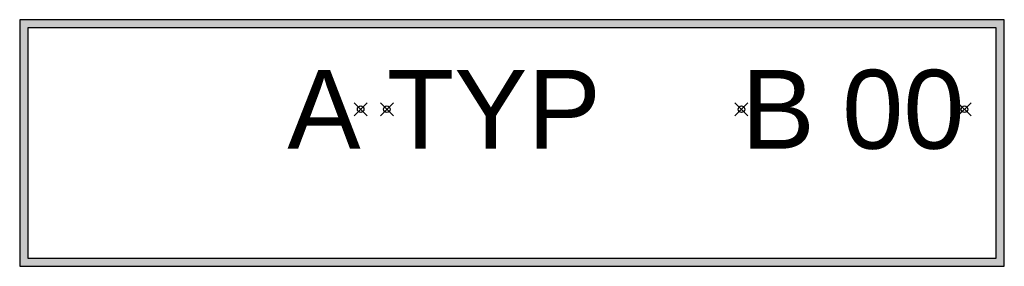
# Model space of a CAD drawing. Header units: millimetres. Extents: x -375 to 375, y -94 to 94.
import ezdxf
from ezdxf.enums import TextEntityAlignment as Align

# ---------------------------------------------------------------- set-up
doc = ezdxf.new("R2010")
doc.units = ezdxf.units.MM
doc.header["$PDMODE"] = 35
doc.header["$PDSIZE"] = 5
doc.layers.add('_Rot', color=7, linetype='Continuous', true_color=0xbb1e10)
doc.layers.add('_Text', color=7, linetype='Continuous')
doc.styles.add('Allgemein', font='arial.ttf')

msp = doc.modelspace()

# ---------------------------------------------------------------- hatches: boundary and pattern name
at = {"layer": '_Rot'}
h = msp.add_hatch(color=256, dxfattribs=at)
h.paths.add_polyline_path([(-368.75, -87.5), (368.75, -87.5), (368.75, 87.5), (-368.75, 87.5)], flags=16)
h.paths.add_polyline_path([(-375, -93.75), (375, -93.75), (375, 93.75), (-375, 93.75)])

# ---------------------------------------------------------------- linework, layer by layer
for p in [(-115.27, 25.64), (-95.27, 25.64), (174.73, 25.64), (344.72, 25.64)]:
    msp.add_point(p)
for points in [[(-375, -93.75), (375, -93.75), (375, 93.75), (-375, 93.75)], [(-368.75, -87.5), (368.75, -87.5), (368.75, 87.5), (-368.75, 87.5)]]:
    msp.add_lwpolyline(points, close=True, dxfattribs=at)

# ---------------------------------------------------------------- texts
at = {"layer": '_Rot', "style": 'Allgemein', "flags": 8}
msp.add_attdef('TYP', text='########', height=60, dxfattribs=at).set_placement((-95.27, 25.64), align=Align.MIDDLE_LEFT)
at = {"layer": '_Rot', "style": 'Allgemein', "flags": 12}
msp.add_attdef('00', text='########', height=60, dxfattribs=at).set_placement((344.72, 25.64), align=Align.MIDDLE_RIGHT)
at = {"layer": '_Text', "char_height": 60, "width": 100, "style": 'Allgemein'}
for s, insert, attachment_point in [('\\A1;A', (-115.27, 25.64), 6), ('\\A1;B', (174.73, 25.64), 4)]:
    msp.add_mtext(s, dxfattribs=dict(at, insert=insert, attachment_point=attachment_point))

doc.saveas('drawing.dxf')
